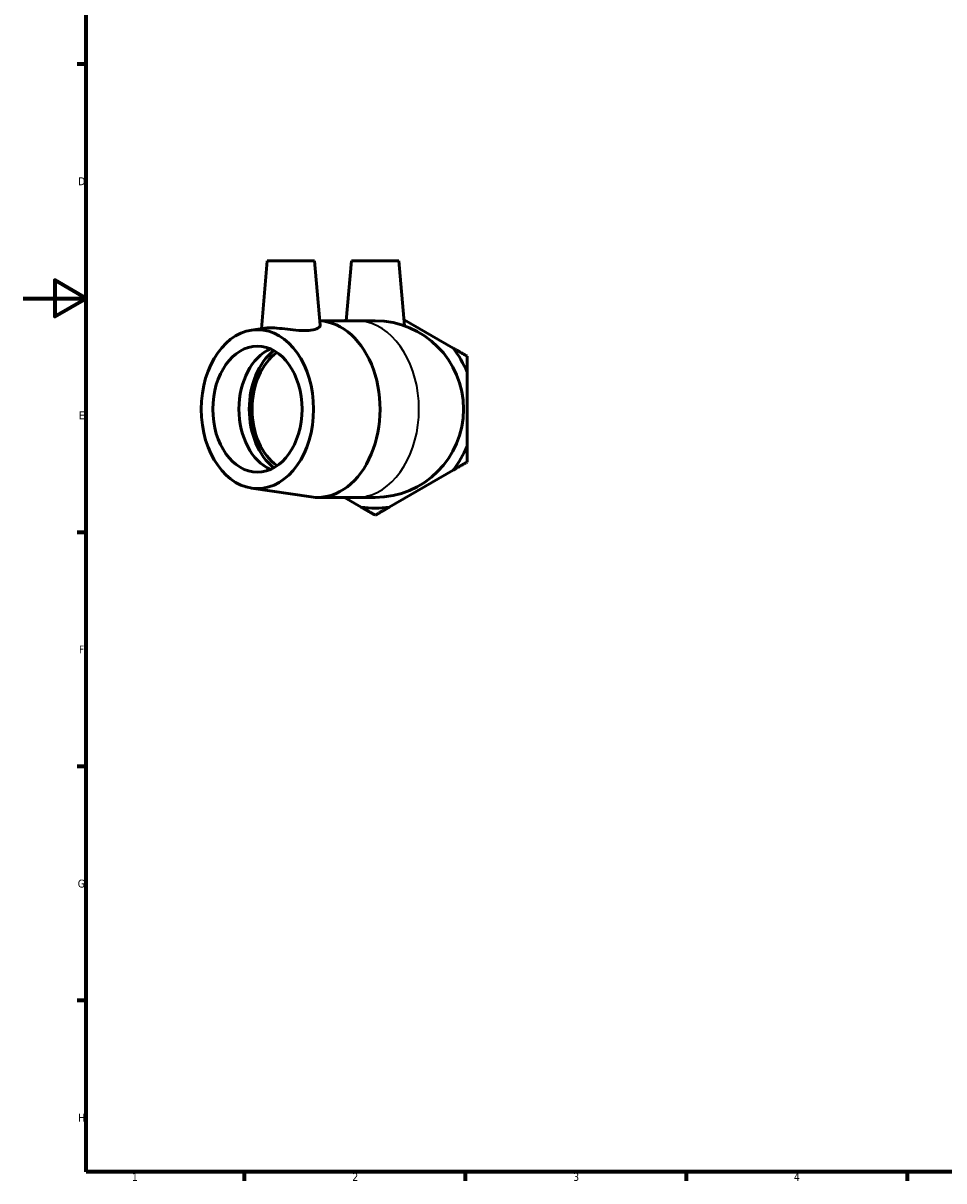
# Model space of a CAD drawing. Header units: millimetres. Extents: x 0 to 901, y 0 to 769.
# Tile 1 of 5: x 0 to 292, y 17 to 384. Entities that reach past the tile are written whole.
import ezdxf

# ---------------------------------------------------------------- set-up
doc = ezdxf.new("R2010")
doc.units = ezdxf.units.MM
for name, color, linetype, lineweight in [('Border (ISO)', 7, 'Continuous', 70), ('Visible (ISO)', 7, 'Continuous', 50), ('Visible Narrow (ISO)', 7, 'Continuous', 35)]:
    doc.layers.add(name, color=color, linetype=linetype, lineweight=lineweight)
doc.styles.add('Note Text (ISO)', font='tahoma.ttf')

# ---------------------------------------------------------------- blocks, each defined once
blk = doc.blocks.new('Borders Default Border')
at = {"layer": 'Border (ISO)'}
for p, q in [((20, 371.25), (17.1, 371.25)), ((20, 222.75), (17.1, 222.75)), ((20, 148.5), (17.1, 148.5)), ((20, 74.25), (17.1, 74.25)), ((70.08, 20), (70.08, 17.1)), ((140.17, 20), (140.17, 17.1)), ((210.25, 20), (210.25, 17.1)), ((280.33, 20), (280.33, 17.1))]:
    blk.add_line(p, q, dxfattribs=at)
at = {"layer": 'Border (ISO)', "flags": 128}
for points in [[(20, 20), (20, 574), (821, 574), (821, 20), (20, 20)], [(0, 297), (20, 297), (10, 302.77), (10, 291.23), (20, 297)]]:
    blk.add_lwpolyline(points, dxfattribs=at)
at = {"layer": 'Border (ISO)', "color": 232, "true_color": 0xca0064, "char_height": 2.5, "attachment_point": 7, "style": 'Note Text (ISO)'}
for s, insert in [('D', (17.43, 332.88)), ('E', (17.64, 258.63)), ('F', (17.7, 184.38)), ('G', (17.31, 110.08)), ('H', (17.44, 35.88)), ('1', (34.48, 17.1)), ('2', (104.37, 17.1)), ('3', (174.43, 17.05)), ('4', (244.42, 17.1))]:
    blk.add_mtext(s, dxfattribs=dict(at, insert=insert))

msp = doc.modelspace()

# ---------------------------------------------------------------- linework, layer by layer
at = {"layer": 'Visible (ISO)'}
for p, q in [((77.41, 308.862), (75.531, 287.382)), ((77.41, 308.862), (92.41, 308.862)), ((92.41, 308.862), (94.191, 288.504)), ((104.139, 308.862), (102.477, 289.862)), ((104.139, 308.862), (119.139, 308.862)), ((119.139, 308.862), (120.94, 288.272)), ((102.508, 290.224), (101.881, 289.862)), ((136.34, 281.235), (120.77, 290.224)), ((72.437, 286.926), (76.671, 287.55)), ((94.073, 289.862), (105.709, 289.862)), ((111.639, 289.862), (105.709, 289.862)), ((140.767, 250.157), (140.767, 273.567)), ((116.066, 230.784), (136.34, 242.489)), ((72.437, 236.798), (91.324, 234.013)), ((93.377, 233.862), (105.709, 233.862)), ((101.881, 233.862), (107.212, 230.784)), ((105.709, 233.862), (111.639, 233.862))]:
    msp.add_line(p, q, dxfattribs=at)
for radius, start, end in [(28, 270, 90), (31.392, 21.89261, 38.10739), (31.391, 321.89261, 338.10739), (31.392, 261.89261, 278.10739)]:
    msp.add_arc((111.639, 261.862), radius, start, end, dxfattribs=at)
for major_axis in [(0, -25.2), (0, -20)]:
    msp.add_ellipse((74.285, 261.862), major_axis=major_axis, ratio=0.7071068, dxfattribs=at)
for centre, major_axis, start_param, end_param in [((93.377, 261.862), (0, 28), 3.0377022, 6.2479519), ((82.582, 261.862), (0, -20), 3.4393043, 5.9854736), ((86.73, 261.862), (0, 21.247), 0.5040196, 2.6375731), ((86.73, 261.862), (0, 20), 0.4555987, 2.685994)]:
    msp.add_ellipse(centre, major_axis=major_axis, ratio=0.7071068, start_param=start_param, end_param=end_param, dxfattribs=at)
for points, knots in [([(91.268, 286.862), (90.433, 286.751), (89.386, 286.723), (87.115, 286.828), (85.891, 286.955), (83.606, 287.217), (82.387, 287.369), (80.14, 287.587), (79.112, 287.65), (77.677, 287.65), (77.118, 287.614), (76.673, 287.55)], [0, 0, 0, 0, 0.3435416, 0.3435416, 0.6870833, 0.6870833, 1.0336565, 1.0336565, 1.3802298, 1.3802298, 1.6422597, 1.6422597, 1.6422597, 1.6422597]), ([(94.191, 288.504), (94.193, 288.487), (94.194, 288.469), (94.193, 288.146), (93.949, 287.797), (92.939, 287.212), (92.173, 286.982), (91.268, 286.862)], [4.93619651, 4.93619651, 4.93619651, 4.93619651, 4.95767009, 4.95767009, 5.3299717, 5.3299717, 5.70227331, 5.70227331, 5.70227331, 5.70227331])]:
    msp.add_open_spline(points, degree=3, knots=knots, dxfattribs=at)
for points in [[(140.767, 278.679), (138.477, 280.001), (136.34, 281.235)], [(140.767, 273.567), (140.767, 276.034), (140.767, 278.679)], [(140.767, 245.045), (140.767, 247.689), (140.767, 250.157)], [(136.34, 242.489), (138.477, 243.723), (140.767, 245.045)], [(107.212, 230.784), (109.349, 229.55), (111.639, 228.228)], [(111.639, 228.228), (113.929, 229.55), (116.066, 230.784)]]:
    msp.add_rational_spline(points, [1, 1.00310458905, 1], degree=2, dxfattribs=at)
at = {"layer": 'Visible Narrow (ISO)'}
msp.add_ellipse((105.709, 261.862), major_axis=(0, 28), ratio=0.7071068, start_param=3.2986723, end_param=6.1261057, dxfattribs=at)

# ---------------------------------------------------------------- block references
msp.add_blockref('Borders Default Border', (0, 0))

doc.saveas('drawing.dxf')
